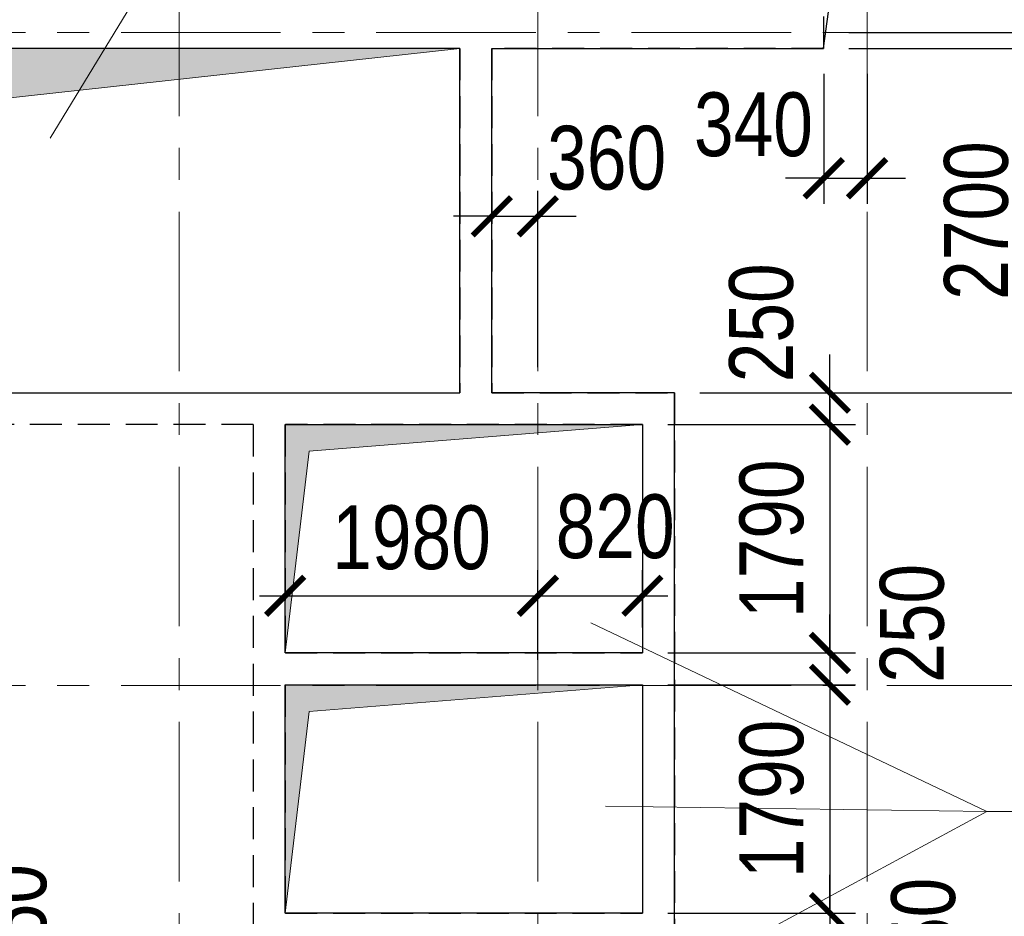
# Model space of a CAD drawing. Header units: inches. Extents: x -7207481 to -7082011, y 6155852 to 6369793.
# Tile 20 of 24: x -7139186 to -7131470, y 6338650 to 6345680. Entities that reach past the tile are written whole.
import ezdxf

# ---------------------------------------------------------------- set-up
doc = ezdxf.new("R2010")
doc.units = ezdxf.units.IN
doc.header["$LTSCALE"] = 1000
doc.header["$MEASUREMENT"] = 0
doc.linetypes.add('CENTER', pattern=[2, 1.25, -0.25, 0.25, -0.25])
doc.linetypes.add('HIDDEN', pattern=[0.375, 0.25, -0.125])
for name, color, linetype, lineweight in [('СК-040-С(тены)', 12, 'HIDDEN', 25), ('СК-050-П(литы перекрытия)', 3, 'Continuous', 30), ('СК-100-О(си)', 7, 'CENTER', 15), ('СК-110-О-РАЗМЕРЫ', 7, 'Continuous', 15), ('СК-300-Р(азмеры)_ПЛИТЫ', 7, 'Continuous', 20), ('СК-400-Т(екст)', 7, 'Continuous', 20), ('СК-600-Ш(триховка', 7, 'Continuous', 15)]:
    doc.layers.add(name, color=color, linetype=linetype, lineweight=lineweight)
doc.styles.add('RUSS', font='arial.ttf', dxfattribs={"width": 0.8})
doc.dimstyles.new('100-200', dxfattribs={"dimscale": 0, "dimtxt": 500, "dimasz": 300, "dimexe": 200, "dimexo": 200, "dimgap": 200, "dimtad": 1, "dimdec": 0, "dimzin": 0, "dimdsep": 46, "dimtxsty": 'RUSS', "dimblk": 'ARCHTICK', "dimcen": 0.096, "dimdle": 200, "dimclrd": 7, "dimclre": 7, "dimclrt": 256, "dimadec": 0, "dimazin": 0, "dimtfac": 1, "dimtdec": 0, "dimtmove": 2, "dimatfit": 3, "dimldrblk": 'OBLIQUE', "dimfxl": 1, "dimtolj": 1, "dimtzin": 0, "dimarcsym": 0})

# ---------------------------------------------------------------- blocks, each defined once
blk = doc.blocks.new('A$C18abd0ee-2эт')
at = {"layer": 'СК-040-С(тены)'}
for p, q in [((-341.6, 26154.8), (-341.6, 25904.8)), ((-3190.3, 25904.8), (-9405, 25904.8)), ((-3190.3, 25904.8), (-3190.3, 23204.8)), ((-341.6, 25904.8), (-2940.3, 25904.8)), ((-2940.3, 25904.8), (-2940.3, 23204.8)), ((-9405, 23204.8), (-3190.3, 23204.8)), ((-2940.3, 23204.8), (-1510.3, 23204.8)), ((-1510.3, 23204.8), (-1510.3, 16835)), ((-4810, 22954.8), (-10490, 22954.8)), ((-4810, 22954.8), (-4810, 17085)), ((-4560, 22954.8), (-4560, 21165)), ((-1760.3, 22954.8), (-4558.3, 22954.8)), ((-1760.3, 22954.8), (-1760.3, 21165)), ((-4558.3, 21165), (-1760.3, 21165)), ((-4560, 20915), (-4560, 19125)), ((-4558.3, 20915), (-1760.3, 20915)), ((-1760.3, 20915), (-1760.3, 19125)), ((-4558.3, 19125), (-1760.3, 19125))]:
    blk.add_line(p, q, dxfattribs=at)
at = {"layer": 'СК-100-О(си)', "linetype": 'CENTER'}
for p, q in [((-5390, 46624.1), (-5390, -5440.4)), ((-2580, 46624.1), (-2580, -5440.4)), ((0, 46624.1), (0, -5440.4)), ((-25846, 26029.8), (3064.5, 26029.8)), ((-25846, 20909.7), (3064.5, 20909.7))]:
    blk.add_line(p, q, dxfattribs=at)
blk = doc.blocks.new('_ArchTick')
at = {"color": 0, "linetype": 'ByBlock', "const_width": 0.15}
blk.add_lwpolyline([(-0.5, -0.5), (0.5, 0.5)], dxfattribs=at)
blk = doc.blocks.new('*D87')
at = {"layer": 'Defpoints', "color": 0, "transparency": 16777216}
for p in [(-7132887.4, 6345580.2), (-7131233.4, 6345580.2), (-7132887.4, 6345455.2)]:
    blk.add_point(p, dxfattribs=at)
at = {"layer": 'СК-300-Р(азмеры)_ПЛИТЫ', "color": 7, "lineweight": -2, "transparency": 16777216}
for p, q in [((-7131233.4, 6345580.2), (-7131233.4, 6345880.2)), ((-7132687.4, 6345580.2), (-7131033.4, 6345580.2)), ((-7131233.4, 6345455.2), (-7131233.4, 6345580.2)), ((-7132687.4, 6345455.2), (-7131033.4, 6345455.2)), ((-7131233.4, 6345455.2), (-7131233.4, 6345155.2))]:
    blk.add_line(p, q, dxfattribs=at)
at = {"layer": 'СК-300-Р(азмеры)_ПЛИТЫ', "color": 7, "lineweight": -2, "transparency": 16777216, "xscale": 300, "yscale": 300, "zscale": 300}
for p, rotation in [((-7131233.4, 6345580.2), 270), ((-7131233.4, 6345455.2), 90)]:
    blk.add_blockref('_ArchTick', p, dxfattribs=dict(at, rotation=rotation))
at = {"layer": 'СК-300-Р(азмеры)_ПЛИТЫ', "transparency": 16777216, "insert": (-7131598, 6346180.5), "char_height": 500, "attachment_point": 5, "rotation": 90, "style": 'RUSS'}
blk.add_mtext('\\A1;125', dxfattribs=at)
blk = doc.blocks.new('_Oblique')
at = {"color": 0, "linetype": 'ByBlock', "lineweight": -2}
blk.add_line((-0.5, -0.5), (0.5, 0.5), dxfattribs=at)
blk = doc.blocks.new('*D88')
at = {"layer": 'Defpoints', "color": 0, "transparency": 16777216}
for p in [(-7132884.9, 6345455.2), (-7132545.3, 6345455.2), (-7132545.3, 6344437.1)]:
    blk.add_point(p, dxfattribs=at)
at = {"layer": 'СК-300-Р(азмеры)_ПЛИТЫ', "color": 7, "lineweight": -2, "transparency": 16777216}
for p, q in [((-7132884.9, 6345255.2), (-7132884.9, 6344237.1)), ((-7132545.3, 6345255.2), (-7132545.3, 6344237.1)), ((-7132884.9, 6344437.1), (-7133184.9, 6344437.1)), ((-7132884.9, 6344437.1), (-7132545.3, 6344437.1)), ((-7132545.3, 6344437.1), (-7132245.3, 6344437.1))]:
    blk.add_line(p, q, dxfattribs=at)
at = {"layer": 'СК-300-Р(азмеры)_ПЛИТЫ', "color": 7, "lineweight": -2, "transparency": 16777216, "xscale": 300, "yscale": 300, "zscale": 300}
blk.add_blockref('_ArchTick', (-7132884.9, 6344437.1), dxfattribs=at)
at = {"layer": 'СК-300-Р(азмеры)_ПЛИТЫ', "color": 7, "lineweight": -2, "transparency": 16777216, "xscale": 300, "yscale": 300, "zscale": 300, "rotation": 180}
blk.add_blockref('_ArchTick', (-7132545.3, 6344437.1), dxfattribs=at)
at = {"layer": 'СК-300-Р(азмеры)_ПЛИТЫ', "transparency": 16777216, "insert": (-7133435.7, 6344856.6), "char_height": 500, "attachment_point": 5, "style": 'RUSS'}
blk.add_mtext('\\A1;340', dxfattribs=at)
blk = doc.blocks.new('*D89')
at = {"layer": 'Defpoints', "color": 0, "transparency": 16777216}
for p in [(-7135125.3, 6344138.7), (-7135485.7, 6342755.2), (-7135125.3, 6342755.2)]:
    blk.add_point(p, dxfattribs=at)
at = {"layer": 'СК-300-Р(азмеры)_ПЛИТЫ', "color": 7, "lineweight": -2, "transparency": 16777216}
for p, q in [((-7135485.7, 6342955.2), (-7135485.7, 6344338.7)), ((-7135125.3, 6342955.2), (-7135125.3, 6344338.7)), ((-7135485.7, 6344138.7), (-7135785.7, 6344138.7)), ((-7135485.7, 6344138.7), (-7135125.3, 6344138.7)), ((-7135125.3, 6344138.7), (-7134825.3, 6344138.7))]:
    blk.add_line(p, q, dxfattribs=at)
at = {"layer": 'СК-300-Р(азмеры)_ПЛИТЫ', "color": 7, "lineweight": -2, "transparency": 16777216, "xscale": 300, "yscale": 300, "zscale": 300}
blk.add_blockref('_ArchTick', (-7135485.7, 6344138.7), dxfattribs=at)
at = {"layer": 'СК-300-Р(азмеры)_ПЛИТЫ', "color": 7, "lineweight": -2, "transparency": 16777216, "xscale": 300, "yscale": 300, "zscale": 300, "rotation": 180}
blk.add_blockref('_ArchTick', (-7135125.3, 6344138.7), dxfattribs=at)
at = {"layer": 'СК-300-Р(азмеры)_ПЛИТЫ', "transparency": 16777216, "insert": (-7134586.1, 6344594.9), "char_height": 500, "attachment_point": 5, "style": 'RUSS'}
blk.add_mtext('\\A1;360', dxfattribs=at)
blk = doc.blocks.new('*D90')
at = {"layer": 'Defpoints', "color": 0, "transparency": 16777216}
for p in [(-7132886.9, 6345455.2), (-7134055.7, 6342755.2), (-7131233.4, 6342755.2)]:
    blk.add_point(p, dxfattribs=at)
at = {"layer": 'СК-300-Р(азмеры)_ПЛИТЫ', "color": 7, "lineweight": -2, "transparency": 16777216}
for p, q in [((-7131233.4, 6345655.2), (-7131233.4, 6342555.2)), ((-7132686.9, 6345455.2), (-7131033.4, 6345455.2)), ((-7133855.7, 6342755.2), (-7131033.4, 6342755.2))]:
    blk.add_line(p, q, dxfattribs=at)
at = {"layer": 'СК-300-Р(азмеры)_ПЛИТЫ', "color": 7, "lineweight": -2, "transparency": 16777216, "xscale": 300, "yscale": 300, "zscale": 300}
for p, rotation in [((-7131233.4, 6345455.2), 90), ((-7131233.4, 6342755.2), 270)]:
    blk.add_blockref('_ArchTick', p, dxfattribs=dict(at, rotation=rotation))
at = {"layer": 'СК-300-Р(азмеры)_ПЛИТЫ', "transparency": 16777216, "insert": (-7131688.7, 6344105.2), "char_height": 500, "attachment_point": 5, "rotation": 90, "style": 'RUSS'}
blk.add_mtext('\\A1;2700', dxfattribs=at)
blk = doc.blocks.new('*D245')
at = {"layer": 'Defpoints', "color": 0, "transparency": 16777216}
for p in [(-7141145.4, 6338735.2), (-7139871.8, 6338735.2), (-7141146.1, 6338485.1)]:
    blk.add_point(p, dxfattribs=at)
at = {"layer": 'СК-300-Р(азмеры)_ПЛИТЫ', "color": 7, "lineweight": -2, "transparency": 16777216}
for p, q in [((-7139871.8, 6338735.2), (-7139871.8, 6339035.2)), ((-7140945.4, 6338735.2), (-7139671.8, 6338735.2)), ((-7139871.8, 6338485.1), (-7139871.8, 6338735.2)), ((-7140946.1, 6338485.1), (-7139671.8, 6338485.1)), ((-7139871.8, 6338485.1), (-7139871.8, 6338185.1))]:
    blk.add_line(p, q, dxfattribs=at)
at = {"layer": 'СК-300-Р(азмеры)_ПЛИТЫ', "color": 7, "lineweight": -2, "transparency": 16777216, "xscale": 300, "yscale": 300, "zscale": 300}
for p, rotation in [((-7139871.8, 6338735.2), 270), ((-7139871.8, 6338485.1), 90)]:
    blk.add_blockref('_ArchTick', p, dxfattribs=dict(at, rotation=rotation))
at = {"layer": 'СК-300-Р(азмеры)_ПЛИТЫ', "transparency": 16777216, "insert": (-7139224.3, 6338593.8), "char_height": 500, "attachment_point": 5, "rotation": 90, "style": 'RUSS'}
blk.add_mtext('\\A1;250', dxfattribs=at)
blk = doc.blocks.new('*D248')
at = {"layer": 'Defpoints', "color": 0, "transparency": 16777216}
for p in [(-7134305.7, 6342505.2), (-7134305.7, 6340715.4), (-7132836.7, 6340715.4)]:
    blk.add_point(p, dxfattribs=at)
at = {"layer": 'СК-300-Р(азмеры)_ПЛИТЫ', "color": 7, "lineweight": -2, "transparency": 16777216}
for p, q in [((-7132836.7, 6342705.2), (-7132836.7, 6340515.4)), ((-7134105.7, 6342505.2), (-7132636.7, 6342505.2)), ((-7134105.7, 6340715.4), (-7132636.7, 6340715.4))]:
    blk.add_line(p, q, dxfattribs=at)
at = {"layer": 'СК-300-Р(азмеры)_ПЛИТЫ', "color": 7, "lineweight": -2, "transparency": 16777216, "xscale": 300, "yscale": 300, "zscale": 300}
for p, rotation in [((-7132836.7, 6342505.2), 90), ((-7132836.7, 6340715.4), 270)]:
    blk.add_blockref('_ArchTick', p, dxfattribs=dict(at, rotation=rotation))
at = {"layer": 'СК-300-Р(азмеры)_ПЛИТЫ', "transparency": 16777216, "insert": (-7133291.9, 6341610.3), "char_height": 500, "attachment_point": 5, "rotation": 90, "style": 'RUSS'}
blk.add_mtext('\\A1;1790', dxfattribs=at)
blk = doc.blocks.new('*D249')
at = {"layer": 'Defpoints', "color": 0, "transparency": 16777216}
for p in [(-7134305.7, 6340465.4), (-7134305.7, 6338675.4), (-7132836.7, 6338675.4)]:
    blk.add_point(p, dxfattribs=at)
at = {"layer": 'СК-300-Р(азмеры)_ПЛИТЫ', "color": 7, "lineweight": -2, "transparency": 16777216}
for p, q in [((-7132836.7, 6340665.4), (-7132836.7, 6338475.4)), ((-7134105.7, 6340465.4), (-7132636.7, 6340465.4)), ((-7134105.7, 6338675.4), (-7132636.7, 6338675.4))]:
    blk.add_line(p, q, dxfattribs=at)
at = {"layer": 'СК-300-Р(азмеры)_ПЛИТЫ', "color": 7, "lineweight": -2, "transparency": 16777216, "xscale": 300, "yscale": 300, "zscale": 300}
for p, rotation in [((-7132836.7, 6340465.4), 90), ((-7132836.7, 6338675.4), 270)]:
    blk.add_blockref('_ArchTick', p, dxfattribs=dict(at, rotation=rotation))
at = {"layer": 'СК-300-Р(азмеры)_ПЛИТЫ', "transparency": 16777216, "insert": (-7133291.9, 6339570.4), "char_height": 500, "attachment_point": 5, "rotation": 90, "style": 'RUSS'}
blk.add_mtext('\\A1;1790', dxfattribs=at)
blk = doc.blocks.new('*D251')
at = {"layer": 'Defpoints', "color": 0, "transparency": 16777216}
for p in [(-7134305.7, 6340715.4), (-7134305.7, 6340465.6), (-7132836.7, 6340465.6)]:
    blk.add_point(p, dxfattribs=at)
at = {"layer": 'СК-300-Р(азмеры)_ПЛИТЫ', "color": 7, "lineweight": -2, "transparency": 16777216}
for p, q in [((-7132836.7, 6340715.4), (-7132836.7, 6341015.4)), ((-7134105.7, 6340715.4), (-7132636.7, 6340715.4)), ((-7132836.7, 6340715.4), (-7132836.7, 6340465.6)), ((-7134105.7, 6340465.6), (-7132636.7, 6340465.6)), ((-7132836.7, 6340465.6), (-7132836.7, 6340165.6))]:
    blk.add_line(p, q, dxfattribs=at)
at = {"layer": 'СК-300-Р(азмеры)_ПЛИТЫ', "color": 7, "lineweight": -2, "transparency": 16777216, "xscale": 300, "yscale": 300, "zscale": 300}
for p, rotation in [((-7132836.7, 6340715.4), 270), ((-7132836.7, 6340465.6), 90)]:
    blk.add_blockref('_ArchTick', p, dxfattribs=dict(at, rotation=rotation))
at = {"layer": 'СК-300-Р(азмеры)_ПЛИТЫ', "transparency": 16777216, "insert": (-7132191.4, 6340947.1), "char_height": 500, "attachment_point": 5, "rotation": 90, "style": 'RUSS'}
blk.add_mtext('\\A1;250', dxfattribs=at)
blk = doc.blocks.new('*D254')
at = {"layer": 'Defpoints', "color": 0, "transparency": 16777216}
for p in [(-7134305.7, 6338675.4), (-7134305.7, 6338425.4), (-7132836.7, 6338425.4)]:
    blk.add_point(p, dxfattribs=at)
at = {"layer": 'СК-300-Р(азмеры)_ПЛИТЫ', "color": 7, "lineweight": -2, "transparency": 16777216}
for p, q in [((-7132836.7, 6338675.4), (-7132836.7, 6338975.4)), ((-7134105.7, 6338675.4), (-7132636.7, 6338675.4)), ((-7132836.7, 6338675.4), (-7132836.7, 6338425.4)), ((-7134105.7, 6338425.4), (-7132636.7, 6338425.4)), ((-7132836.7, 6338425.4), (-7132836.7, 6338125.4))]:
    blk.add_line(p, q, dxfattribs=at)
at = {"layer": 'СК-300-Р(азмеры)_ПЛИТЫ', "color": 7, "lineweight": -2, "transparency": 16777216, "xscale": 300, "yscale": 300, "zscale": 300}
for p, rotation in [((-7132836.7, 6338675.4), 270), ((-7132836.7, 6338425.4), 90)]:
    blk.add_blockref('_ArchTick', p, dxfattribs=dict(at, rotation=rotation))
at = {"layer": 'СК-300-Р(азмеры)_ПЛИТЫ', "transparency": 16777216, "insert": (-7132102.8, 6338486.6), "char_height": 500, "attachment_point": 5, "rotation": 90, "style": 'RUSS'}
blk.add_mtext('\\A1;250', dxfattribs=at)
blk = doc.blocks.new('*D252')
at = {"layer": 'Defpoints', "color": 0, "transparency": 16777216}
for p in [(-7134055.7, 6342755.2), (-7132837, 6342755.2), (-7134307.4, 6342505.2)]:
    blk.add_point(p, dxfattribs=at)
at = {"layer": 'СК-300-Р(азмеры)_ПЛИТЫ', "color": 7, "lineweight": -2, "transparency": 16777216}
for p, q in [((-7132837, 6342755.2), (-7132837, 6343055.2)), ((-7133855.7, 6342755.2), (-7132637, 6342755.2)), ((-7132837, 6342505.2), (-7132837, 6342755.2)), ((-7134107.4, 6342505.2), (-7132637, 6342505.2)), ((-7132837, 6342505.2), (-7132837, 6342205.2))]:
    blk.add_line(p, q, dxfattribs=at)
at = {"layer": 'СК-300-Р(азмеры)_ПЛИТЫ', "color": 7, "lineweight": -2, "transparency": 16777216, "xscale": 300, "yscale": 300, "zscale": 300}
for p, rotation in [((-7132837, 6342755.2), 270), ((-7132837, 6342505.2), 90)]:
    blk.add_blockref('_ArchTick', p, dxfattribs=dict(at, rotation=rotation))
at = {"layer": 'СК-300-Р(азмеры)_ПЛИТЫ', "transparency": 16777216, "insert": (-7133372.9, 6343303.6), "char_height": 500, "attachment_point": 5, "rotation": 90, "style": 'RUSS'}
blk.add_mtext('\\A1;250', dxfattribs=at)
blk = doc.blocks.new('*D253')
at = {"layer": 'Defpoints', "color": 0, "transparency": 16777216}
for p in [(-7135125.3, 6341163.3), (-7137105.4, 6340715.4), (-7135125.3, 6340460.1)]:
    blk.add_point(p, dxfattribs=at)
at = {"layer": 'СК-300-Р(азмеры)_ПЛИТЫ', "color": 7, "lineweight": -2, "transparency": 16777216}
for p, q in [((-7137105.4, 6340915.4), (-7137105.4, 6341363.3)), ((-7135125.3, 6340660.1), (-7135125.3, 6341363.3)), ((-7137305.4, 6341163.3), (-7134925.3, 6341163.3))]:
    blk.add_line(p, q, dxfattribs=at)
at = {"layer": 'СК-300-Р(азмеры)_ПЛИТЫ', "color": 7, "lineweight": -2, "transparency": 16777216, "xscale": 300, "yscale": 300, "zscale": 300, "rotation": 180}
blk.add_blockref('_ArchTick', (-7137105.4, 6341163.3), dxfattribs=at)
at = {"layer": 'СК-300-Р(азмеры)_ПЛИТЫ', "color": 7, "lineweight": -2, "transparency": 16777216, "xscale": 300, "yscale": 300, "zscale": 300}
blk.add_blockref('_ArchTick', (-7135125.3, 6341163.3), dxfattribs=at)
at = {"layer": 'СК-300-Р(азмеры)_ПЛИТЫ', "transparency": 16777216, "insert": (-7136115.3, 6341618.6), "char_height": 500, "attachment_point": 5, "style": 'RUSS'}
blk.add_mtext('\\A1;1980', dxfattribs=at)
blk = doc.blocks.new('*D242')
at = {"layer": 'Defpoints', "color": 0, "transparency": 16777216}
for p in [(-7134305.7, 6341163.7), (-7135125.3, 6340715.4), (-7134305.7, 6340715.4)]:
    blk.add_point(p, dxfattribs=at)
at = {"layer": 'СК-300-Р(азмеры)_ПЛИТЫ', "color": 7, "lineweight": -2, "transparency": 16777216}
for p, q in [((-7135125.3, 6340915.4), (-7135125.3, 6341363.7)), ((-7134305.7, 6340915.4), (-7134305.7, 6341363.7)), ((-7135325.3, 6341163.7), (-7134105.7, 6341163.7))]:
    blk.add_line(p, q, dxfattribs=at)
at = {"layer": 'СК-300-Р(азмеры)_ПЛИТЫ', "color": 7, "lineweight": -2, "transparency": 16777216, "xscale": 300, "yscale": 300, "zscale": 300, "rotation": 180}
blk.add_blockref('_ArchTick', (-7135125.3, 6341163.7), dxfattribs=at)
at = {"layer": 'СК-300-Р(азмеры)_ПЛИТЫ', "color": 7, "lineweight": -2, "transparency": 16777216, "xscale": 300, "yscale": 300, "zscale": 300}
blk.add_blockref('_ArchTick', (-7134305.7, 6341163.7), dxfattribs=at)
at = {"layer": 'СК-300-Р(азмеры)_ПЛИТЫ', "transparency": 16777216, "insert": (-7134519.3, 6341705.2), "char_height": 500, "attachment_point": 5, "style": 'RUSS'}
blk.add_mtext('\\A1;820', dxfattribs=at)
blk = doc.blocks.new('*D259')
at = {"layer": 'Defpoints', "color": 0, "transparency": 16777216}
for p in [(-7141145.4, 6338735.2), (-7139871.8, 6338735.2), (-7141146.1, 6338485.1)]:
    blk.add_point(p, dxfattribs=at)
at = {"layer": 'СК-300-Р(азмеры)_ПЛИТЫ', "color": 7, "lineweight": -2, "transparency": 16777216}
for p, q in [((-7139871.8, 6338735.2), (-7139871.8, 6339035.2)), ((-7140945.4, 6338735.2), (-7139671.8, 6338735.2)), ((-7139871.8, 6338485.1), (-7139871.8, 6338735.2)), ((-7140946.1, 6338485.1), (-7139671.8, 6338485.1)), ((-7139871.8, 6338485.1), (-7139871.8, 6338185.1))]:
    blk.add_line(p, q, dxfattribs=at)
at = {"layer": 'СК-300-Р(азмеры)_ПЛИТЫ', "color": 7, "lineweight": -2, "transparency": 16777216, "xscale": 300, "yscale": 300, "zscale": 300}
for p, rotation in [((-7139871.8, 6338735.2), 270), ((-7139871.8, 6338485.1), 90)]:
    blk.add_blockref('_ArchTick', p, dxfattribs=dict(at, rotation=rotation))
at = {"layer": 'СК-300-Р(азмеры)_ПЛИТЫ', "transparency": 16777216, "insert": (-7139224.3, 6338593.8), "char_height": 500, "attachment_point": 5, "rotation": 90, "style": 'RUSS'}
blk.add_mtext('\\A1;250', dxfattribs=at)
blk = doc.blocks.new('*D262')
at = {"layer": 'Defpoints', "color": 0, "transparency": 16777216}
for p in [(-7134305.7, 6342505.2), (-7134305.7, 6340715.4), (-7132836.7, 6340715.4)]:
    blk.add_point(p, dxfattribs=at)
at = {"layer": 'СК-300-Р(азмеры)_ПЛИТЫ', "color": 7, "lineweight": -2, "transparency": 16777216}
for p, q in [((-7132836.7, 6342705.2), (-7132836.7, 6340515.4)), ((-7134105.7, 6342505.2), (-7132636.7, 6342505.2)), ((-7134105.7, 6340715.4), (-7132636.7, 6340715.4))]:
    blk.add_line(p, q, dxfattribs=at)
at = {"layer": 'СК-300-Р(азмеры)_ПЛИТЫ', "color": 7, "lineweight": -2, "transparency": 16777216, "xscale": 300, "yscale": 300, "zscale": 300}
for p, rotation in [((-7132836.7, 6342505.2), 90), ((-7132836.7, 6340715.4), 270)]:
    blk.add_blockref('_ArchTick', p, dxfattribs=dict(at, rotation=rotation))
at = {"layer": 'СК-300-Р(азмеры)_ПЛИТЫ', "transparency": 16777216, "insert": (-7133291.9, 6341610.3), "char_height": 500, "attachment_point": 5, "rotation": 90, "style": 'RUSS'}
blk.add_mtext('\\A1;1790', dxfattribs=at)
blk = doc.blocks.new('*D263')
at = {"layer": 'Defpoints', "color": 0, "transparency": 16777216}
for p in [(-7134305.7, 6340465.4), (-7134305.7, 6338675.4), (-7132836.7, 6338675.4)]:
    blk.add_point(p, dxfattribs=at)
at = {"layer": 'СК-300-Р(азмеры)_ПЛИТЫ', "color": 7, "lineweight": -2, "transparency": 16777216}
for p, q in [((-7132836.7, 6340665.4), (-7132836.7, 6338475.4)), ((-7134105.7, 6340465.4), (-7132636.7, 6340465.4)), ((-7134105.7, 6338675.4), (-7132636.7, 6338675.4))]:
    blk.add_line(p, q, dxfattribs=at)
at = {"layer": 'СК-300-Р(азмеры)_ПЛИТЫ', "color": 7, "lineweight": -2, "transparency": 16777216, "xscale": 300, "yscale": 300, "zscale": 300}
for p, rotation in [((-7132836.7, 6340465.4), 90), ((-7132836.7, 6338675.4), 270)]:
    blk.add_blockref('_ArchTick', p, dxfattribs=dict(at, rotation=rotation))
at = {"layer": 'СК-300-Р(азмеры)_ПЛИТЫ', "transparency": 16777216, "insert": (-7133291.9, 6339570.4), "char_height": 500, "attachment_point": 5, "rotation": 90, "style": 'RUSS'}
blk.add_mtext('\\A1;1790', dxfattribs=at)
blk = doc.blocks.new('*D265')
at = {"layer": 'Defpoints', "color": 0, "transparency": 16777216}
for p in [(-7134305.7, 6340715.4), (-7134305.7, 6340465.6), (-7132836.7, 6340465.6)]:
    blk.add_point(p, dxfattribs=at)
at = {"layer": 'СК-300-Р(азмеры)_ПЛИТЫ', "color": 7, "lineweight": -2, "transparency": 16777216}
for p, q in [((-7132836.7, 6340715.4), (-7132836.7, 6341015.4)), ((-7134105.7, 6340715.4), (-7132636.7, 6340715.4)), ((-7132836.7, 6340715.4), (-7132836.7, 6340465.6)), ((-7134105.7, 6340465.6), (-7132636.7, 6340465.6)), ((-7132836.7, 6340465.6), (-7132836.7, 6340165.6))]:
    blk.add_line(p, q, dxfattribs=at)
at = {"layer": 'СК-300-Р(азмеры)_ПЛИТЫ', "color": 7, "lineweight": -2, "transparency": 16777216, "xscale": 300, "yscale": 300, "zscale": 300}
for p, rotation in [((-7132836.7, 6340715.4), 270), ((-7132836.7, 6340465.6), 90)]:
    blk.add_blockref('_ArchTick', p, dxfattribs=dict(at, rotation=rotation))
at = {"layer": 'СК-300-Р(азмеры)_ПЛИТЫ', "transparency": 16777216, "insert": (-7132191.4, 6340947.1), "char_height": 500, "attachment_point": 5, "rotation": 90, "style": 'RUSS'}
blk.add_mtext('\\A1;250', dxfattribs=at)
blk = doc.blocks.new('*D268')
at = {"layer": 'Defpoints', "color": 0, "transparency": 16777216}
for p in [(-7134305.7, 6338675.4), (-7134305.7, 6338425.4), (-7132836.7, 6338425.4)]:
    blk.add_point(p, dxfattribs=at)
at = {"layer": 'СК-300-Р(азмеры)_ПЛИТЫ', "color": 7, "lineweight": -2, "transparency": 16777216}
for p, q in [((-7132836.7, 6338675.4), (-7132836.7, 6338975.4)), ((-7134105.7, 6338675.4), (-7132636.7, 6338675.4)), ((-7132836.7, 6338675.4), (-7132836.7, 6338425.4)), ((-7134105.7, 6338425.4), (-7132636.7, 6338425.4)), ((-7132836.7, 6338425.4), (-7132836.7, 6338125.4))]:
    blk.add_line(p, q, dxfattribs=at)
at = {"layer": 'СК-300-Р(азмеры)_ПЛИТЫ', "color": 7, "lineweight": -2, "transparency": 16777216, "xscale": 300, "yscale": 300, "zscale": 300}
for p, rotation in [((-7132836.7, 6338675.4), 270), ((-7132836.7, 6338425.4), 90)]:
    blk.add_blockref('_ArchTick', p, dxfattribs=dict(at, rotation=rotation))
at = {"layer": 'СК-300-Р(азмеры)_ПЛИТЫ', "transparency": 16777216, "insert": (-7132102.8, 6338486.6), "char_height": 500, "attachment_point": 5, "rotation": 90, "style": 'RUSS'}
blk.add_mtext('\\A1;250', dxfattribs=at)
blk = doc.blocks.new('*D266')
at = {"layer": 'Defpoints', "color": 0, "transparency": 16777216}
for p in [(-7134055.7, 6342755.2), (-7132837, 6342755.2), (-7134307.4, 6342505.2)]:
    blk.add_point(p, dxfattribs=at)
at = {"layer": 'СК-300-Р(азмеры)_ПЛИТЫ', "color": 7, "lineweight": -2, "transparency": 16777216}
for p, q in [((-7132837, 6342755.2), (-7132837, 6343055.2)), ((-7133855.7, 6342755.2), (-7132637, 6342755.2)), ((-7132837, 6342505.2), (-7132837, 6342755.2)), ((-7134107.4, 6342505.2), (-7132637, 6342505.2)), ((-7132837, 6342505.2), (-7132837, 6342205.2))]:
    blk.add_line(p, q, dxfattribs=at)
at = {"layer": 'СК-300-Р(азмеры)_ПЛИТЫ', "color": 7, "lineweight": -2, "transparency": 16777216, "xscale": 300, "yscale": 300, "zscale": 300}
for p, rotation in [((-7132837, 6342755.2), 270), ((-7132837, 6342505.2), 90)]:
    blk.add_blockref('_ArchTick', p, dxfattribs=dict(at, rotation=rotation))
at = {"layer": 'СК-300-Р(азмеры)_ПЛИТЫ', "transparency": 16777216, "insert": (-7133372.9, 6343303.6), "char_height": 500, "attachment_point": 5, "rotation": 90, "style": 'RUSS'}
blk.add_mtext('\\A1;250', dxfattribs=at)
blk = doc.blocks.new('*D267')
at = {"layer": 'Defpoints', "color": 0, "transparency": 16777216}
for p in [(-7135125.3, 6341163.3), (-7137105.4, 6340715.4), (-7135125.3, 6340460.1)]:
    blk.add_point(p, dxfattribs=at)
at = {"layer": 'СК-300-Р(азмеры)_ПЛИТЫ', "color": 7, "lineweight": -2, "transparency": 16777216}
for p, q in [((-7137105.4, 6340915.4), (-7137105.4, 6341363.3)), ((-7135125.3, 6340660.1), (-7135125.3, 6341363.3)), ((-7137305.4, 6341163.3), (-7134925.3, 6341163.3))]:
    blk.add_line(p, q, dxfattribs=at)
at = {"layer": 'СК-300-Р(азмеры)_ПЛИТЫ', "color": 7, "lineweight": -2, "transparency": 16777216, "xscale": 300, "yscale": 300, "zscale": 300, "rotation": 180}
blk.add_blockref('_ArchTick', (-7137105.4, 6341163.3), dxfattribs=at)
at = {"layer": 'СК-300-Р(азмеры)_ПЛИТЫ', "color": 7, "lineweight": -2, "transparency": 16777216, "xscale": 300, "yscale": 300, "zscale": 300}
blk.add_blockref('_ArchTick', (-7135125.3, 6341163.3), dxfattribs=at)
at = {"layer": 'СК-300-Р(азмеры)_ПЛИТЫ', "transparency": 16777216, "insert": (-7136115.3, 6341618.6), "char_height": 500, "attachment_point": 5, "style": 'RUSS'}
blk.add_mtext('\\A1;1980', dxfattribs=at)
blk = doc.blocks.new('*D255')
at = {"layer": 'Defpoints', "color": 0, "transparency": 16777216}
for p in [(-7134305.7, 6341163.7), (-7135125.3, 6340715.4), (-7134305.7, 6340715.4)]:
    blk.add_point(p, dxfattribs=at)
at = {"layer": 'СК-300-Р(азмеры)_ПЛИТЫ', "color": 7, "lineweight": -2, "transparency": 16777216}
for p, q in [((-7135125.3, 6340915.4), (-7135125.3, 6341363.7)), ((-7134305.7, 6340915.4), (-7134305.7, 6341363.7)), ((-7135325.3, 6341163.7), (-7134105.7, 6341163.7))]:
    blk.add_line(p, q, dxfattribs=at)
at = {"layer": 'СК-300-Р(азмеры)_ПЛИТЫ', "color": 7, "lineweight": -2, "transparency": 16777216, "xscale": 300, "yscale": 300, "zscale": 300, "rotation": 180}
blk.add_blockref('_ArchTick', (-7135125.3, 6341163.7), dxfattribs=at)
at = {"layer": 'СК-300-Р(азмеры)_ПЛИТЫ', "color": 7, "lineweight": -2, "transparency": 16777216, "xscale": 300, "yscale": 300, "zscale": 300}
blk.add_blockref('_ArchTick', (-7134305.7, 6341163.7), dxfattribs=at)
at = {"layer": 'СК-300-Р(азмеры)_ПЛИТЫ', "transparency": 16777216, "insert": (-7134519.3, 6341705.2), "char_height": 500, "attachment_point": 5, "style": 'RUSS'}
blk.add_mtext('\\A1;820', dxfattribs=at)

msp = doc.modelspace()

# ---------------------------------------------------------------- hatches: boundary and pattern name
at = {"layer": 'СК-600-Ш(триховка'}
h = msp.add_hatch(color=256, dxfattribs=at)
h.dxf.hatch_style = 1
h.paths.add_polyline_path([(-7137935.3, 6345455.2), (-7139710.3, 6345455.2), (-7139710.3, 6342757.5), (-7139394.8, 6345052.2), (-7137935.3, 6345212.9)])
h = msp.add_hatch(color=256, dxfattribs=at)
h.dxf.hatch_style = 1
h.paths.add_polyline_path([(-7135735.7, 6345455.2), (-7137935.3, 6345455.2), (-7137935.3, 6345212.9)])
h = msp.add_hatch(color=256, dxfattribs=at)
h.dxf.hatch_style = 1
h.paths.add_polyline_path([(-7135125.3, 6342505.2), (-7137105.4, 6342505.2), (-7137105.4, 6340715.4), (-7136917.5, 6342296.4), (-7135125.3, 6342439.8)])
h = msp.add_hatch(color=256, dxfattribs=at)
h.dxf.hatch_style = 1
h.paths.add_polyline_path([(-7134307.4, 6342505.2), (-7135125.3, 6342505.2), (-7135125.3, 6342439.8)])
h = msp.add_hatch(color=256, dxfattribs=at)
h.dxf.hatch_style = 1
h.paths.add_polyline_path([(-7135125.3, 6340465.4), (-7137103.7, 6340465.4), (-7137105.4, 6338675.4), (-7136917.5, 6340256.4), (-7135125.3, 6340399.8)])
h = msp.add_hatch(color=256, dxfattribs=at)
h.dxf.hatch_style = 1
h.paths.add_polyline_path([(-7134305.7, 6340465.4), (-7135125.3, 6340465.4), (-7135125.3, 6340399.8)])

# ---------------------------------------------------------------- linework, layer by layer
at = {"layer": 'СК-050-П(литы перекрытия)'}
msp.add_lwpolyline([(-7135485.7, 6345455.2), (-7135485.7, 6345455.2), (-7132887.4, 6345455.2, 0.374695), (-7132886.9, 6345455.6), (-7132491.3, 6348329.8), (-7133021.1, 6352178.4), (-7132491.3, 6356582.2), (-7133022.1, 6360032.8), (-7132201.7, 6364213.6), (-7136761.6, 6363392.7), (-7139721.6, 6363922.7), (-7142680.3, 6363392.7), (-7145641.6, 6363922.7), (-7148601.6, 6363392.7), (-7153217.5, 6364214.6), (-7152393.7, 6359632.2), (-7152924.2, 6355979.2), (-7152394.2, 6352179.8), (-7152924.3, 6348330.7), (-7152394.2, 6344480.1), (-7152924.1, 6340830.2), (-7152394.1, 6337180.2), (-7152924.1, 6333529.4), (-7152394, 6329879.5)], format="xyb", dxfattribs=at)
for points in [[(-7139710.7, 6342755.2), (-7135735.7, 6342755.2), (-7135735.7, 6345455.2), (-7139710.7, 6345455.2)], [(-7137105.4, 6340465.4), (-7134305.7, 6340465.4), (-7134305.7, 6338675.4), (-7137105.4, 6338675.4)]]:
    msp.add_lwpolyline(points, close=True, dxfattribs=at)
for points in [[(-7134827.4, 6332940.6), (-7135273.7, 6335885.4), (-7134055.7, 6335885.4), (-7134055.7, 6342755.2), (-7135485.7, 6342755.2), (-7135485.7, 6345455.2)], [(-7137105.4, 6342505.2), (-7134305.7, 6342505.2), (-7134305.7, 6340715.4), (-7137105.4, 6340715.4), (-7137105.4, 6342505.2)]]:
    msp.add_lwpolyline(points, dxfattribs=at)
at = {"layer": 'СК-110-О-РАЗМЕРЫ'}
for p, q in [((-7139394.8, 6345052.2), (-7135735.7, 6345455.2)), ((-7131605.6, 6339472.7), (-7134710.6, 6340950.5)), ((-7131605.6, 6339472.7), (-7134710.6, 6340950.5)), ((-7131605.6, 6339472.7), (-7134595.4, 6339513.5)), ((-7131605.6, 6339472.7), (-7134595.4, 6339513.5)), ((-7131605.6, 6339472.7), (-7134561.9, 6337875.4)), ((-7131605.6, 6339472.7), (-7134561.9, 6337875.4))]:
    msp.add_line(p, q, dxfattribs=at)
at = {"layer": 'СК-400-Т(екст)', "color": 7}
msp.add_line((-7137653.7, 6346877.2), (-7138947, 6344752.5), dxfattribs=at)
msp.add_line((-7137653.7, 6346877.2), (-7138947, 6344752.5), dxfattribs=at)
at = {"layer": 'СК-400-Т(екст)'}
for p, q in [((-7136917.5, 6342296.4), (-7134307.4, 6342505.2)), ((-7137105.4, 6340715.4), (-7136917.5, 6342296.4)), ((-7136917.5, 6340256.4), (-7134305.7, 6340465.4)), ((-7137105.4, 6338675.4), (-7136917.5, 6340256.4))]:
    msp.add_line(p, q, dxfattribs=at)
at = {"layer": 'СК-400-Т(екст)', "color": 7}
msp.add_lwpolyline([(-7131605.6, 6339472.7), (-7128315.7, 6339472.7), (-7128315.7, 6339472.7)], dxfattribs=at)
msp.add_lwpolyline([(-7131605.6, 6339472.7), (-7128315.7, 6339472.7), (-7128315.7, 6339472.7)], dxfattribs=at)

# ---------------------------------------------------------------- block references
msp.add_blockref('A$C18abd0ee-2эт', (-7132545.3, 6319550.4))

# ---------------------------------------------------------------- dimensions: what is measured, and where the dimension line sits
at = {"layer": 'СК-300-Р(азмеры)_ПЛИТЫ'}
for base, p1, p2, picture, middle in [((-7131233.4, 6345580.2), (-7132887.4, 6345455.2), (-7132887.4, 6345580.2), '*D87', (-7131598, 6346180.5)), ((-7132837, 6342755.2), (-7134307.4, 6342505.2), (-7134055.7, 6342755.2), '*D252', (-7133372.9, 6343303.6)), ((-7132837, 6342755.2), (-7134307.4, 6342505.2), (-7134055.7, 6342755.2), '*D266', (-7133372.9, 6343303.6)), ((-7132836.7, 6340465.6), (-7134305.7, 6340715.4), (-7134305.7, 6340465.6), '*D251', (-7132191.4, 6340947.1)), ((-7132836.7, 6340465.6), (-7134305.7, 6340715.4), (-7134305.7, 6340465.6), '*D265', (-7132191.4, 6340947.1)), ((-7139871.8, 6338735.2), (-7141146.1, 6338485.1), (-7141145.4, 6338735.2), '*D245', (-7139224.3, 6338593.8)), ((-7139871.8, 6338735.2), (-7141146.1, 6338485.1), (-7141145.4, 6338735.2), '*D259', (-7139224.3, 6338593.8)), ((-7132836.7, 6338425.4), (-7134305.7, 6338675.4), (-7134305.7, 6338425.4), '*D254', (-7132102.8, 6338486.6)), ((-7132836.7, 6338425.4), (-7134305.7, 6338675.4), (-7134305.7, 6338425.4), '*D268', (-7132102.8, 6338486.6))]:
    dim = msp.add_linear_dim(base=base, p1=p1, p2=p2, angle=90, dimstyle='100-200', override={"dimscale": 1}, dxfattribs=at)
    dim.commit()
    dim.dimension.update_dxf_attribs({"geometry": picture, "text_midpoint": middle, "dimtype": 160})
for base, p1, p2, picture, middle in [((-7131233.4, 6342755.2), (-7132886.9, 6345455.2), (-7134055.7, 6342755.2), '*D90', (-7131688.7, 6344105.2)), ((-7132836.7, 6340715.4), (-7134305.7, 6342505.2), (-7134305.7, 6340715.4), '*D248', (-7133291.9, 6341610.3)), ((-7132836.7, 6340715.4), (-7134305.7, 6342505.2), (-7134305.7, 6340715.4), '*D262', (-7133291.9, 6341610.3)), ((-7132836.7, 6338675.4), (-7134305.7, 6340465.4), (-7134305.7, 6338675.4), '*D249', (-7133291.9, 6339570.4)), ((-7132836.7, 6338675.4), (-7134305.7, 6340465.4), (-7134305.7, 6338675.4), '*D263', (-7133291.9, 6339570.4))]:
    dim = msp.add_linear_dim(base=base, p1=p1, p2=p2, angle=90, dimstyle='100-200', override={"dimscale": 1}, dxfattribs=at)
    dim.commit()
    dim.dimension.update_dxf_attribs({"geometry": picture, "text_midpoint": middle})
for base, p1, p2, picture, middle in [((-7132545.3, 6344437.1), (-7132884.9, 6345455.2), (-7132545.3, 6345455.2), '*D88', (-7133435.7, 6344856.6)), ((-7135125.3, 6344138.7), (-7135485.7, 6342755.2), (-7135125.3, 6342755.2), '*D89', (-7134586.1, 6344594.9)), ((-7134305.7, 6341163.7), (-7135125.3, 6340715.4), (-7134305.7, 6340715.4), '*D242', (-7134519.3, 6341705.2)), ((-7134305.7, 6341163.7), (-7135125.3, 6340715.4), (-7134305.7, 6340715.4), '*D255', (-7134519.3, 6341705.2))]:
    dim = msp.add_linear_dim(base=base, p1=p1, p2=p2, dimstyle='100-200', override={"dimscale": 1}, dxfattribs=at)
    dim.commit()
    dim.dimension.update_dxf_attribs({"geometry": picture, "text_midpoint": middle, "dimtype": 160})
for picture in ['*D253', '*D267']:
    dim = msp.add_linear_dim(base=(-7135125.3, 6341163.3), p1=(-7137105.4, 6340715.4), p2=(-7135125.3, 6340460.1), dimstyle='100-200', override={"dimscale": 1}, dxfattribs=at)
    dim.commit()
    dim.dimension.update_dxf_attribs({"geometry": picture, "text_midpoint": (-7136115.3, 6341618.6)})

doc.saveas('drawing.dxf')
